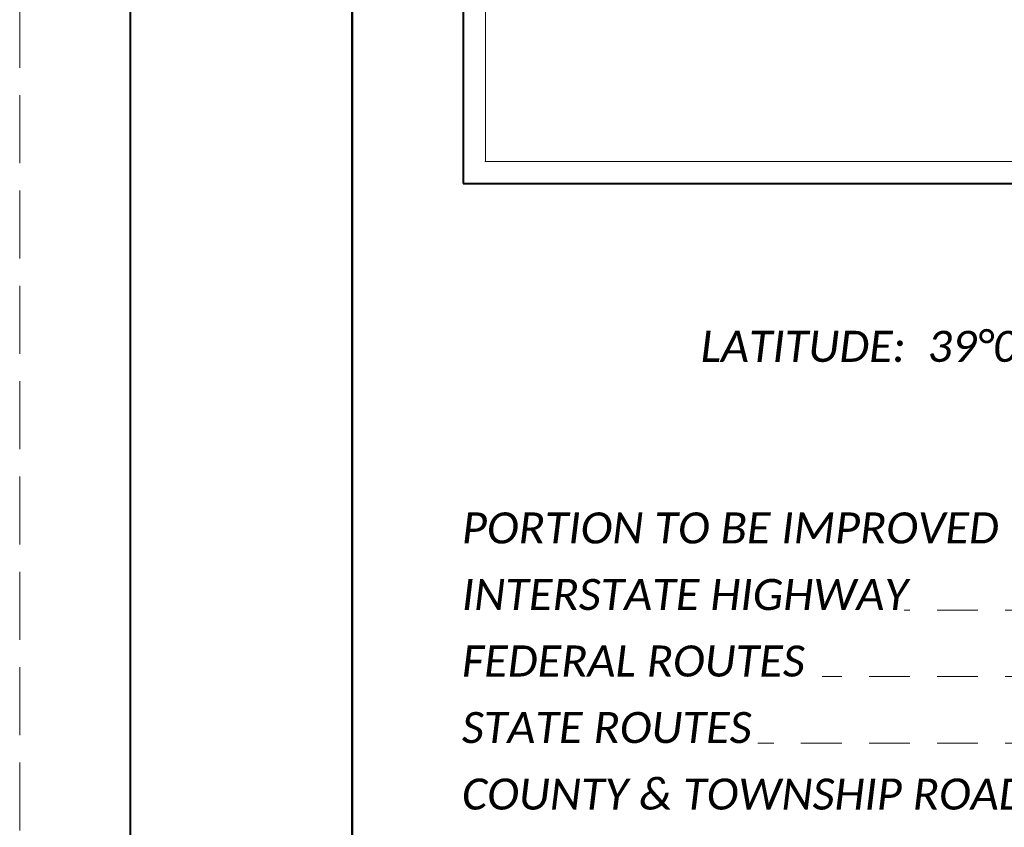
# Paper-space layout 'Layout1' of a CAD drawing. Extents: x 0 to 39.3, y 0 to 22.
# Tile 7 of 131: x 0 to 4.4, y 11.1 to 14.7. Entities that reach past the tile are written whole.
import ezdxf
from ezdxf.enums import TextEntityAlignment as Align

# ---------------------------------------------------------------- set-up
doc = ezdxf.new("R2010")
doc.units = 0
doc.header["$MEASUREMENT"] = 0
doc.linetypes.add('DGN Style 2', pattern=[0.307115, 0.184269, -0.122846])
doc.linetypes.add('DGN Style 3', pattern=[0.429961, 0.307115, -0.122846])
for name, color, linetype, lineweight in [('SH_Border', 7, 'Continuous', 40), ('SH_Data', 7, 'Continuous', 0), ('SH_Text', 7, 'Continuous', 13)]:
    doc.layers.add(name, color=color, linetype=linetype, lineweight=lineweight)
doc.layers.add('SH_Cut_Line', color=7, linetype='DGN Style 3', lineweight=0, plot=False)
doc.styles.add('Style-Calibri IF', font='calibrii.ttf')

# ---------------------------------------------------------------- blocks, each defined once
blk = doc.blocks.new('BORDER_1')
at = {"layer": 'SH_Border', "color": 7, "linetype": 'Continuous', "lineweight": 40, "flags": 128}
for points in [[(0.5, 21.5), (1.5, 21.5), (1.5, 0.5), (0.5, 0.5)], [(1.5, 21.5), (33.5, 21.5), (33.5, 0.5), (1.5, 0.5)]]:
    blk.add_lwpolyline(points, close=True, dxfattribs=at)
at = {"layer": 'SH_Cut_Line', "color": 7, "linetype": 'DGN Style 3', "lineweight": 0, "flags": 128}
blk.add_lwpolyline([(0, 0), (34, 0), (34, 22), (0, 22)], close=True, dxfattribs=at)

psp = doc.layouts.get("Layout1")

# ---------------------------------------------------------------- linework, layer by layer
at = {"layer": 'SH_Data', "color": 7, "linetype": 'Continuous', "lineweight": 40}
for p, q in [((2, 21), (2, 14)), ((2, 14), (9, 14))]:
    psp.add_line(p, q, dxfattribs=at)
at = {"layer": 'SH_Data', "color": 7, "linetype": 'Continuous', "lineweight": 0}
for p, q in [((2.1, 20.9), (2.1, 14.1)), ((2.1, 14.1), (8.9, 14.1))]:
    psp.add_line(p, q, dxfattribs=at)
at = {"layer": 'SH_Data', "color": 7, "linetype": 'DGN Style 2', "lineweight": 0}
for p, q in [((7.7, 12.0767), (3.9895, 12.0767)), ((7.7, 11.7767), (3.6192, 11.7767)), ((7.7, 11.4767), (3.3288, 11.4767))]:
    psp.add_line(p, q, dxfattribs=at)
at = {"layer": 'SH_Data', "color": 124}
psp.add_point((2.1, 14.1), dxfattribs=at)

# ---------------------------------------------------------------- block references
at = {"layer": 'SH_Cut_Line', "color": 7, "linetype": 'DGN Style 3', "lineweight": 0}
psp.add_blockref('BORDER_1', (0, 0), dxfattribs=at)

# ---------------------------------------------------------------- texts
at = {"layer": 'SH_Text', "lineweight": 0, "style": 'Style-Calibri IF'}
psp.add_text('LATITUDE:  39°08\'32"     LONGITUDE:  -84°37\'51"', height=0.14, dxfattribs=at).set_placement((3.071, 13.2659), align=Align.MIDDLE_LEFT)
for s, p in [('PORTION TO BE IMPROVED', (1.9944, 12.3767)), ('INTERSTATE HIGHWAY', (1.9944, 12.0767)), ('FEDERAL ROUTES', (1.9944, 11.7767)), ('STATE ROUTES', (1.9944, 11.4767)), ('COUNTY & TOWNSHIP ROADS', (1.9944, 11.1767))]:
    psp.add_text(s, height=0.14, dxfattribs=at).set_placement(p)

doc.saveas('drawing.dxf')
